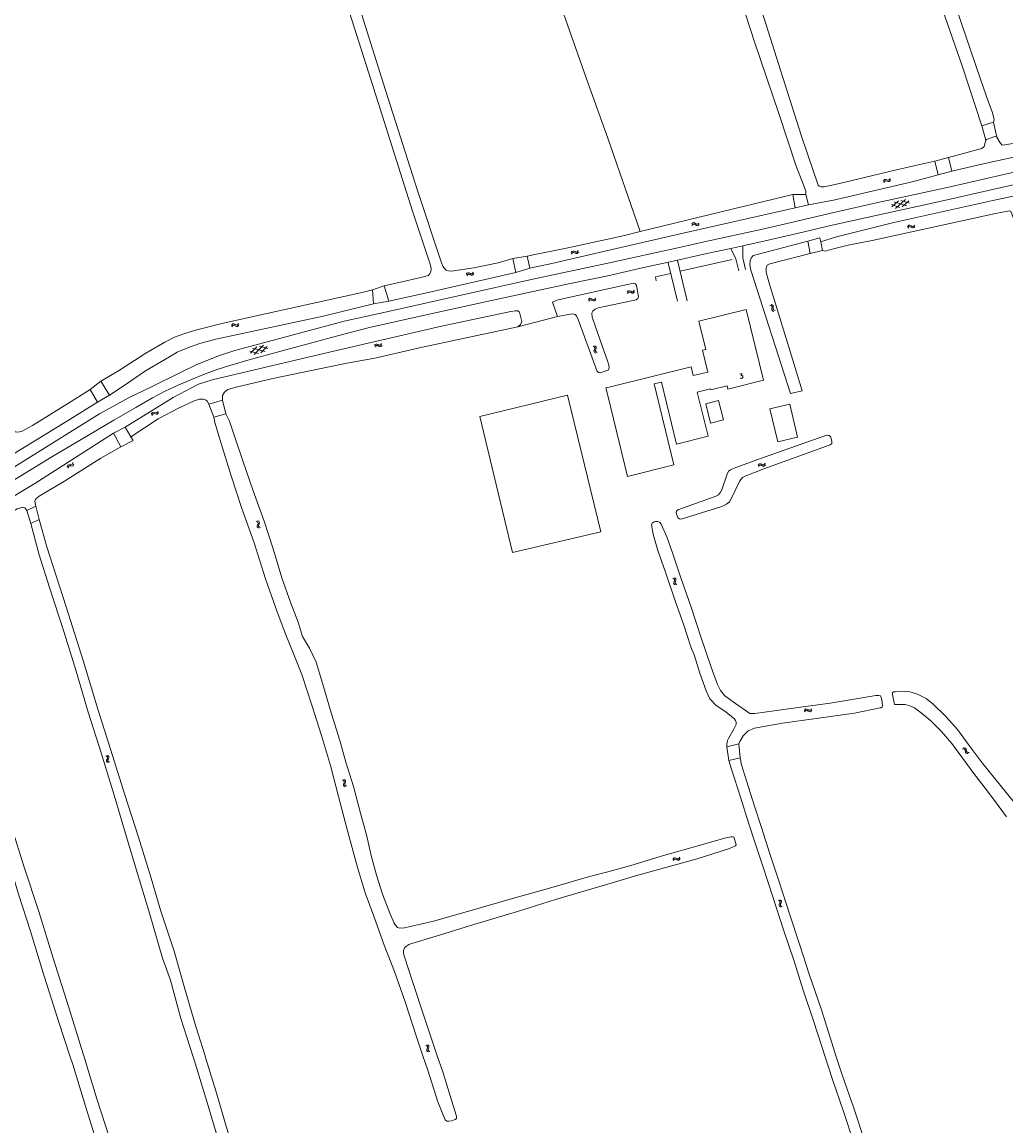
# Model space of a CAD drawing. Header units: metres. Extents: x 189705 to 199106, y 581686 to 588448.
# Tile 115 of 256: x 191799 to 192137, y 587476 to 587855. Entities that reach past the tile are written whole.
import ezdxf

# ---------------------------------------------------------------- set-up
doc = ezdxf.new("R2010")
doc.units = ezdxf.units.M
doc.layers.add('B-WA-OG-GBKN-G', color=7, linetype='Continuous', lineweight=18)
doc.styles.add('Style-STANDARD', font='STANDARD.shx')

msp = doc.modelspace()

# ---------------------------------------------------------------- linework, layer by layer
at = {"layer": 'B-WA-OG-GBKN-G'}
for p, q in [((192094.679, 587800.254), (192094.866, 587800.616)), ((192094.866, 587800.616), (192095.11, 587800.833)), ((192095.11, 587800.833), (192095.449, 587800.852)), ((192095.449, 587800.852), (192095.835, 587800.725)), ((192095.835, 587800.725), (192096.223, 587800.598)), ((192096.223, 587800.598), (192096.552, 587800.614)), ((192096.552, 587800.614), (192096.806, 587800.834)), ((192096.806, 587800.834), (192096.994, 587801.197)), ((192096.992, 587800.374), (192097.18, 587800.736)), ((192094.865, 587799.793), (192095.054, 587800.154)), ((192095.054, 587800.154), (192095.301, 587800.37)), ((192095.301, 587800.37), (192095.627, 587800.389)), ((192095.627, 587800.389), (192096.023, 587800.265)), ((192096.023, 587800.265), (192096.41, 587800.136)), ((192096.41, 587800.136), (192096.738, 587800.151)), ((192096.738, 587800.151), (192096.992, 587800.374)), ((192097.607, 587791.472), (192099.88, 587793.506)), ((192102.725, 587791.753), (192098.358, 587793.187)), ((192098.827, 587790.937), (192102.254, 587794.003)), ((192103.627, 587792.73), (192100.726, 587793.683)), ((192101.198, 587791.433), (192103.473, 587793.466)), ((192100.35, 587791.256), (192097.453, 587792.209)), ((192028.873, 587785.566), (192029.143, 587785.87)), ((192028.938, 587785.073), (192029.211, 587785.376)), ((192029.143, 587785.87), (192029.435, 587786.019)), ((192029.211, 587785.376), (192029.504, 587785.523)), ((192029.435, 587786.019), (192029.767, 587785.954)), ((192029.504, 587785.523), (192029.824, 587785.46)), ((192029.767, 587785.954), (192030.109, 587785.734)), ((192029.824, 587785.46), (192030.176, 587785.242)), ((192030.109, 587785.734), (192030.454, 587785.514)), ((192030.176, 587785.242), (192030.519, 587785.02)), ((192030.454, 587785.514), (192030.776, 587785.448)), ((192030.776, 587785.448), (192031.077, 587785.598)), ((192031.077, 587785.598), (192031.35, 587785.902)), ((192031.142, 587785.106), (192031.415, 587785.41)), ((192030.519, 587785.02), (192030.841, 587784.953)), ((192030.841, 587784.953), (192031.142, 587785.106)), ((192102.968, 587784.638), (192103.21, 587784.965)), ((192103.078, 587784.153), (192103.322, 587784.479)), ((192103.21, 587784.965), (192103.487, 587785.141)), ((192103.322, 587784.479), (192103.601, 587784.653)), ((192103.487, 587785.141), (192103.824, 587785.105)), ((192103.601, 587784.653), (192103.925, 587784.619)), ((192103.824, 587785.105), (192104.185, 587784.917)), ((192103.925, 587784.619), (192104.296, 587784.433)), ((192104.185, 587784.917), (192104.547, 587784.73)), ((192104.296, 587784.433), (192104.657, 587784.243)), ((192104.547, 587784.73), (192104.874, 587784.693)), ((192104.657, 587784.243), (192104.984, 587784.206)), ((192104.874, 587784.693), (192105.161, 587784.87)), ((192104.984, 587784.206), (192105.27, 587784.385)), ((192105.161, 587784.87), (192105.405, 587785.197)), ((192105.27, 587784.385), (192105.514, 587784.713)), ((191987.459, 587775.718), (191987.68, 587776.061)), ((191987.599, 587775.242), (191987.822, 587775.583)), ((191987.68, 587776.061), (191987.944, 587776.253)), ((191987.822, 587775.583), (191988.089, 587775.774)), ((191987.944, 587776.253), (191988.283, 587776.239)), ((191988.089, 587775.774), (191988.415, 587775.761)), ((191988.283, 587776.239), (191988.655, 587776.075)), ((191988.415, 587775.761), (191988.797, 587775.599)), ((191988.655, 587776.075), (191989.029, 587775.912)), ((191988.797, 587775.599), (191989.17, 587775.433)), ((191989.029, 587775.912), (191989.358, 587775.895)), ((191989.17, 587775.433), (191989.498, 587775.417)), ((191989.358, 587775.895), (191989.632, 587776.09)), ((191989.498, 587775.417), (191989.772, 587775.614)), ((191989.632, 587776.09), (191989.854, 587776.433)), ((191989.772, 587775.614), (191989.995, 587775.957)), ((191951.421, 587768.29), (191951.644, 587768.631)), ((191951.558, 587767.813), (191951.784, 587768.152)), ((191951.644, 587768.631), (191951.91, 587768.822)), ((191951.784, 587768.152), (191952.052, 587768.341)), ((191951.91, 587768.822), (191952.248, 587768.805)), ((191952.052, 587768.341), (191952.378, 587768.326)), ((191952.248, 587768.805), (191952.619, 587768.639)), ((191952.378, 587768.326), (191952.758, 587768.162)), ((191952.619, 587768.639), (191952.992, 587768.472)), ((191952.758, 587768.162), (191953.13, 587767.993)), ((191952.992, 587768.472), (191953.321, 587768.454)), ((191953.13, 587767.993), (191953.458, 587767.975)), ((191953.321, 587768.454), (191953.597, 587768.647)), ((191953.458, 587767.975), (191953.734, 587768.169)), ((191953.597, 587768.647), (191953.822, 587768.988)), ((191953.734, 587768.169), (191953.959, 587768.511)), ((192006.931, 587762.443), (192007.194, 587762.638)), ((192007.194, 587762.638), (192007.532, 587762.626)), ((192007.532, 587762.626), (192007.906, 587762.465)), ((192008.883, 587762.487), (192009.103, 587762.832)), ((191993.61, 587759.863), (191993.371, 587759.532)), ((191993.727, 587759.381), (191993.488, 587759.049)), ((191993.893, 587760.047), (191993.61, 587759.863)), ((191994.01, 587759.562), (191993.727, 587759.381)), ((191994.221, 587760.014), (191993.893, 587760.047)), ((191994.338, 587759.53), (191994.01, 587759.562)), ((191994.585, 587759.83), (191994.221, 587760.014)), ((191994.704, 587759.348), (191994.338, 587759.53)), ((191994.958, 587759.65), (191994.585, 587759.83)), ((191995.067, 587759.166), (191994.704, 587759.348)), ((191995.283, 587759.621), (191994.958, 587759.65)), ((191995.405, 587759.135), (191995.067, 587759.166)), ((191995.559, 587759.799), (191995.283, 587759.621)), ((191995.678, 587759.314), (191995.405, 587759.135)), ((191995.799, 587760.129), (191995.559, 587759.799)), ((191995.916, 587759.646), (191995.678, 587759.314)), ((192006.713, 587762.099), (192006.931, 587762.443)), ((192006.856, 587761.624), (192007.077, 587761.966)), ((192007.077, 587761.966), (192007.343, 587762.16)), ((192007.343, 587762.16), (192007.668, 587762.149)), ((192007.668, 587762.149), (192008.052, 587761.99)), ((192007.906, 587762.465), (192008.281, 587762.304)), ((192008.052, 587761.99), (192008.425, 587761.827)), ((192008.281, 587762.304), (192008.61, 587762.29)), ((192008.425, 587761.827), (192008.754, 587761.813)), ((192008.61, 587762.29), (192008.883, 587762.487)), ((192008.754, 587761.813), (192009.027, 587762.012)), ((192009.027, 587762.012), (192009.247, 587762.356)), ((192055.716, 587757.643), (192056.108, 587757.531)), ((192056.108, 587757.531), (192056.369, 587757.333)), ((192056.129, 587757.918), (192056.522, 587757.809)), ((192056.413, 587756.605), (192056.365, 587756.2)), ((192056.365, 587756.2), (192056.447, 587755.881)), ((192056.369, 587757.333), (192056.454, 587757.018)), ((192056.454, 587757.018), (192056.413, 587756.605)), ((192056.447, 587755.881), (192056.716, 587755.678)), ((192056.522, 587757.809), (192056.784, 587757.614)), ((192056.716, 587755.678), (192057.109, 587755.567)), ((192056.825, 587756.882), (192056.78, 587756.476)), ((192056.78, 587756.476), (192056.862, 587756.158)), ((192056.784, 587757.614), (192056.871, 587757.286)), ((192056.871, 587757.286), (192056.825, 587756.882)), ((192056.862, 587756.158), (192057.129, 587755.954)), ((192057.129, 587755.954), (192057.523, 587755.843)), ((191870.97, 587751.071), (191871.24, 587751.256)), ((191871.24, 587751.256), (191871.578, 587751.232)), ((191871.578, 587751.232), (191871.946, 587751.057)), ((191872.923, 587751.044), (191873.155, 587751.381)), ((191870.74, 587750.735), (191870.97, 587751.071)), ((191870.867, 587750.254), (191871.099, 587750.589)), ((191871.099, 587750.589), (191871.372, 587750.772)), ((191871.372, 587750.772), (191871.697, 587750.75)), ((191871.697, 587750.75), (191872.074, 587750.578)), ((191871.946, 587751.057), (191872.315, 587750.883)), ((191872.074, 587750.578), (191872.442, 587750.401)), ((191872.315, 587750.883), (191872.643, 587750.857)), ((191872.442, 587750.401), (191872.77, 587750.375)), ((191872.643, 587750.857), (191872.923, 587751.044)), ((191872.77, 587750.375), (191873.049, 587750.564)), ((191873.049, 587750.564), (191873.282, 587750.901)), ((191878.525, 587740.743), (191881.763, 587744.007)), ((191883.209, 587742.819), (191880.256, 587743.597)), ((191880.862, 587741.379), (191883.011, 587743.544)), ((191919.936, 587743.812), (191920.163, 587744.15)), ((191920.067, 587743.333), (191920.297, 587743.67)), ((191920.163, 587744.15), (191920.431, 587744.338)), ((191920.297, 587743.67), (191920.567, 587743.856)), ((191920.431, 587744.338), (191920.769, 587744.318)), ((191920.567, 587743.856), (191920.893, 587743.837)), ((191920.769, 587744.318), (191921.138, 587744.147)), ((191920.893, 587743.837), (191921.271, 587743.668)), ((191921.138, 587744.147), (191921.509, 587743.976)), ((191921.271, 587743.668), (191921.641, 587743.495)), ((191921.509, 587743.976), (191921.837, 587743.954)), ((191921.837, 587743.954), (191922.115, 587744.144)), ((191921.969, 587743.473), (191922.247, 587743.665)), ((191922.115, 587744.144), (191922.344, 587744.483)), ((191922.247, 587743.665), (191922.476, 587744.004)), ((191994.968, 587743.573), (191995.326, 587743.378)), ((191995.432, 587743.751), (191995.791, 587743.559)), ((191995.791, 587743.559), (191996.004, 587743.311)), ((191880.026, 587741.152), (191877.077, 587741.93)), ((191877.275, 587741.203), (191879.423, 587743.369)), ((191882.367, 587741.789), (191877.923, 587742.961)), ((191921.641, 587743.495), (191921.969, 587743.473)), ((191995.421, 587742.408), (191995.285, 587742.023)), ((191995.285, 587742.023), (191995.295, 587741.694)), ((191995.295, 587741.694), (191995.513, 587741.437)), ((191995.326, 587743.378), (191995.538, 587743.128)), ((191995.551, 587742.802), (191995.421, 587742.408)), ((191995.513, 587741.437), (191995.873, 587741.243)), ((191995.538, 587743.128), (191995.551, 587742.802)), ((191995.884, 587742.588), (191995.75, 587742.202)), ((191995.75, 587742.202), (191995.761, 587741.873)), ((191995.761, 587741.873), (191995.977, 587741.615)), ((191996.017, 587742.972), (191995.884, 587742.588)), ((191995.977, 587741.615), (191996.336, 587741.421)), ((191996.004, 587743.311), (191996.017, 587742.972)), ((191843.394, 587720.652), (191843.63, 587720.879)), ((191843.63, 587720.879), (191843.967, 587720.911)), ((191843.967, 587720.911), (191844.358, 587720.799)), ((191845.079, 587720.716), (191845.324, 587720.947)), ((191845.324, 587720.947), (191845.498, 587721.317)), ((191845.528, 587720.494), (191845.702, 587720.864)), ((191843.222, 587720.283), (191843.394, 587720.652)), ((191843.426, 587719.83), (191843.6, 587720.198)), ((191843.6, 587720.198), (191843.839, 587720.424)), ((191843.839, 587720.424), (191844.163, 587720.455)), ((191844.163, 587720.455), (191844.564, 587720.347)), ((191844.358, 587720.799), (191844.751, 587720.688)), ((191844.564, 587720.347), (191844.955, 587720.233)), ((191844.751, 587720.688), (191845.079, 587720.716)), ((191844.955, 587720.233), (191845.283, 587720.262)), ((191845.283, 587720.262), (191845.528, 587720.494)), ((191814.327, 587702.082), (191814.403, 587702.482)), ((191814.403, 587702.482), (191814.576, 587702.76)), ((191814.576, 587702.76), (191814.895, 587702.874)), ((191814.635, 587701.693), (191814.714, 587702.093)), ((191814.714, 587702.093), (191814.89, 587702.37)), ((191814.89, 587702.37), (191815.197, 587702.48)), ((191814.895, 587702.874), (191815.302, 587702.861)), ((191815.197, 587702.48), (191815.612, 587702.473)), ((191815.302, 587702.861), (191815.71, 587702.849)), ((191815.612, 587702.473), (191816.02, 587702.458)), ((191815.71, 587702.849), (191816.021, 587702.957)), ((191816.02, 587702.458), (191816.331, 587702.566)), ((191816.021, 587702.957), (191816.203, 587703.241)), ((191816.203, 587703.241), (191816.281, 587703.642)), ((191816.331, 587702.566), (191816.511, 587702.851)), ((191816.511, 587702.851), (191816.589, 587703.253)), ((192051.629, 587702.747), (192051.858, 587703.084)), ((192051.757, 587702.267), (192051.989, 587702.602)), ((192051.858, 587703.084), (192052.127, 587703.269)), ((192051.989, 587702.602), (192052.26, 587702.787)), ((192052.127, 587703.269), (192052.465, 587703.247)), ((192052.26, 587702.787), (192052.586, 587702.766)), ((192052.465, 587703.247), (192052.833, 587703.074)), ((192052.586, 587702.766), (192052.964, 587702.594)), ((192052.833, 587703.074), (192053.203, 587702.9)), ((192052.964, 587702.594), (192053.332, 587702.419)), ((192053.203, 587702.9), (192053.531, 587702.876)), ((192053.332, 587702.419), (192053.66, 587702.394)), ((192053.531, 587702.876), (192053.811, 587703.064)), ((192053.66, 587702.394), (192053.939, 587702.584)), ((192053.811, 587703.064), (192054.042, 587703.401)), ((192053.939, 587702.584), (192054.17, 587702.921)), ((191879.285, 587683.477), (191879.645, 587683.286)), ((191879.645, 587683.286), (191879.859, 587683.037)), ((191879.747, 587683.66), (191880.108, 587683.471)), ((191879.859, 587683.037), (191879.876, 587682.711)), ((191880.108, 587683.471), (191880.324, 587683.225)), ((191880.324, 587683.225), (191880.34, 587682.887)), ((191879.749, 587682.316), (191879.618, 587681.93)), ((191879.618, 587681.93), (191879.631, 587681.601)), ((191879.631, 587681.601), (191879.852, 587681.346)), ((191879.876, 587682.711), (191879.749, 587682.316)), ((191879.852, 587681.346), (191880.214, 587681.156)), ((191880.211, 587682.501), (191880.081, 587682.114)), ((191880.081, 587682.114), (191880.095, 587681.785)), ((191880.095, 587681.785), (191880.314, 587681.529)), ((191880.34, 587682.887), (191880.211, 587682.501)), ((191880.314, 587681.529), (191880.676, 587681.339)), ((192022.843, 587664.116), (192023.205, 587663.929)), ((192022.382, 587663.93), (192022.743, 587663.741)), ((192022.854, 587662.772), (192022.725, 587662.385)), ((192022.725, 587662.385), (192022.74, 587662.057)), ((192022.74, 587662.057), (192022.963, 587661.803)), ((192022.743, 587663.741), (192022.959, 587663.494)), ((192022.978, 587663.168), (192022.854, 587662.772)), ((192022.959, 587663.494), (192022.978, 587663.168)), ((192022.963, 587661.803), (192023.325, 587661.615)), ((192023.314, 587662.96), (192023.187, 587662.572)), ((192023.187, 587662.572), (192023.203, 587662.243)), ((192023.203, 587662.243), (192023.423, 587661.989)), ((192023.205, 587663.929), (192023.422, 587663.685)), ((192023.441, 587663.346), (192023.314, 587662.96)), ((192023.422, 587663.685), (192023.441, 587663.346)), ((192023.423, 587661.989), (192023.786, 587661.801)), ((192067.541, 587618.535), (192067.781, 587618.864)), ((192067.781, 587618.864), (192068.057, 587619.041)), ((192067.896, 587618.379), (192068.174, 587618.554)), ((192068.057, 587619.041), (192068.394, 587619.007)), ((192068.174, 587618.554), (192068.498, 587618.522)), ((192068.394, 587619.007), (192068.756, 587618.822)), ((192068.498, 587618.522), (192068.87, 587618.338)), ((192068.756, 587618.822), (192069.12, 587618.637)), ((192069.12, 587618.637), (192069.447, 587618.601)), ((192069.447, 587618.601), (192069.732, 587618.78)), ((192069.732, 587618.78), (192069.974, 587619.109)), ((192069.845, 587618.296), (192070.087, 587618.626)), ((192067.654, 587618.051), (192067.896, 587618.379)), ((192068.87, 587618.338), (192069.233, 587618.151)), ((192069.233, 587618.151), (192069.56, 587618.116)), ((192069.56, 587618.116), (192069.845, 587618.296)), ((192121.888, 587605.316), (192122.296, 587605.325)), ((192122.202, 587605.701), (192122.609, 587605.713)), ((192122.296, 587605.325), (192122.604, 587605.213)), ((192122.604, 587605.213), (192122.778, 587604.937)), ((192122.609, 587605.713), (192122.918, 587605.604)), ((192122.778, 587604.937), (192122.861, 587604.53)), ((192122.861, 587604.53), (192122.935, 587604.129)), ((192122.918, 587605.604), (192123.098, 587605.317)), ((192122.935, 587604.129), (192123.108, 587603.849)), ((192123.098, 587605.317), (192123.173, 587604.917)), ((192123.108, 587603.849), (192123.425, 587603.735)), ((192123.173, 587604.917), (192123.25, 587604.516)), ((192123.25, 587604.516), (192123.422, 587604.236)), ((192123.422, 587604.236), (192123.738, 587604.12)), ((192123.425, 587603.735), (192123.834, 587603.745)), ((192123.738, 587604.12), (192124.147, 587604.131)), ((191827.586, 587602.972), (191827.938, 587602.766)), ((191828.002, 587601.793), (191827.854, 587601.413)), ((191827.854, 587601.413), (191827.854, 587601.084)), ((191827.854, 587601.084), (191828.064, 587600.82)), ((191827.938, 587602.766), (191828.142, 587602.509)), ((191828.145, 587602.183), (191828.002, 587601.793)), ((191828.055, 587603.135), (191828.408, 587602.932)), ((191828.064, 587600.82), (191828.417, 587600.614)), ((191828.142, 587602.509), (191828.145, 587602.183)), ((191828.47, 587601.958), (191828.325, 587601.577)), ((191828.325, 587601.577), (191828.325, 587601.248)), ((191828.325, 587601.248), (191828.533, 587600.983)), ((191828.408, 587602.932), (191828.613, 587602.677)), ((191828.616, 587602.338), (191828.47, 587601.958)), ((191828.533, 587600.983), (191828.886, 587600.778)), ((191828.613, 587602.677), (191828.616, 587602.338)), ((191908.898, 587594.658), (191909.26, 587594.469)), ((191909.373, 587593.501), (191909.244, 587593.114)), ((191909.244, 587593.114), (191909.261, 587592.785)), ((191909.26, 587594.469), (191909.476, 587594.223)), ((191909.261, 587592.785), (191909.484, 587592.532)), ((191909.359, 587594.844), (191909.721, 587594.659)), ((191909.496, 587593.897), (191909.373, 587593.501)), ((191909.476, 587594.223), (191909.496, 587593.897)), ((191909.484, 587592.532), (191909.847, 587592.345)), ((191909.832, 587593.69), (191909.706, 587593.301)), ((191909.706, 587593.301), (191909.723, 587592.973)), ((191909.721, 587594.659), (191909.939, 587594.415)), ((191909.723, 587592.973), (191909.944, 587592.719)), ((191909.959, 587594.076), (191909.832, 587593.69)), ((191909.939, 587594.415), (191909.959, 587594.076)), ((191909.944, 587592.719), (191910.307, 587592.531)), ((192022.388, 587567.36), (192022.59, 587567.714)), ((192022.552, 587566.892), (192022.758, 587567.244)), ((192022.59, 587567.714), (192022.845, 587567.92)), ((192022.758, 587567.244), (192023.014, 587567.448)), ((192022.845, 587567.92), (192023.184, 587567.923)), ((192023.014, 587567.448), (192023.34, 587567.452)), ((192023.184, 587567.923), (192023.564, 587567.778)), ((192023.34, 587567.452), (192023.73, 587567.31)), ((192023.564, 587567.778), (192023.946, 587567.634)), ((192023.73, 587567.31), (192024.111, 587567.163)), ((192023.946, 587567.634), (192024.275, 587567.635)), ((192024.111, 587567.163), (192024.44, 587567.164)), ((192024.275, 587567.635), (192024.539, 587567.843)), ((192024.44, 587567.164), (192024.703, 587567.375)), ((192024.539, 587567.843), (192024.743, 587568.197)), ((192024.703, 587567.375), (192024.908, 587567.729)), ((192058.658, 587553.343), (192059.003, 587553.126)), ((192058.876, 587551.776), (192058.865, 587551.447)), ((192058.865, 587551.447), (192059.066, 587551.177)), ((192059.035, 587552.151), (192058.876, 587551.776)), ((192059.003, 587553.126), (192059.198, 587552.862)), ((192059.191, 587552.536), (192059.035, 587552.151)), ((192059.066, 587551.177), (192059.413, 587550.96)), ((192059.132, 587553.491), (192059.478, 587553.276)), ((192059.198, 587552.862), (192059.191, 587552.536)), ((192059.352, 587551.925), (192059.341, 587551.596)), ((192059.341, 587551.596), (192059.54, 587551.325)), ((192059.509, 587552.302), (192059.352, 587551.925)), ((192059.478, 587553.276), (192059.675, 587553.015)), ((192059.667, 587552.676), (192059.509, 587552.302)), ((192059.54, 587551.325), (192059.887, 587551.108)), ((192059.675, 587553.015), (192059.667, 587552.676)), ((191937.538, 587503.586), (191937.899, 587503.397)), ((191938.012, 587502.429), (191937.884, 587502.042)), ((191937.884, 587502.042), (191937.9, 587501.713)), ((191937.899, 587503.397), (191938.116, 587503.151)), ((191937.9, 587501.713), (191938.123, 587501.46)), ((191937.998, 587503.772), (191938.36, 587503.587)), ((191938.135, 587502.825), (191938.012, 587502.429)), ((191938.116, 587503.151), (191938.135, 587502.825)), ((191938.123, 587501.46), (191938.487, 587501.273)), ((191938.472, 587502.618), (191938.346, 587502.229)), ((191938.346, 587502.229), (191938.362, 587501.901)), ((191938.36, 587503.587), (191938.578, 587503.343)), ((191938.362, 587501.901), (191938.584, 587501.647)), ((191938.598, 587503.005), (191938.472, 587502.618)), ((191938.578, 587503.343), (191938.598, 587503.005)), ((191938.584, 587501.647), (191938.947, 587501.46))]:
    msp.add_line(p, q, dxfattribs=at)
at = {"layer": 'B-WA-OG-GBKN-G', "flags": 128}
for points in [[(191946.944, 587966.161), (191965.111, 587913.901), (191976.092, 587882.637), (191985.482, 587855.927), (191993.232, 587833.796), (192000, 587814.985)], [(191967.418, 587773.747), (191962.397, 587772.271), (191953.993, 587770.528), (191946.297, 587769.418), (191945.35, 587769.449), (191944.464, 587769.718), (191943.9, 587770.258), (191943.415, 587771.098), (191942.674, 587772.868), (191934.639, 587797.019), (191923.653, 587831.47), (191915.477, 587857.703), (191905.461, 587889.902), (191890.815, 587933.937), (191886.677, 587948.377), (191886.726, 587949.134), (191887.119, 587949.748), (191887.838, 587950.278), (191888.928, 587950.729), (191896.277, 587952.728), (191913.869, 587957.217)], [(192132.565, 587820.53), (192132.697, 587821.312), (192132.553, 587822.452), (192132.06, 587824.107), (192130.796, 587827.424), (192128.045, 587835.322), (192118.004, 587864.924), (192105.419, 587900.531), (192095.631, 587929.024), (192093.796, 587934.9), (192093.571, 587936.342), (192093.598, 587937.555), (192093.926, 587938.458), (192094.481, 587939.141), (192095.443, 587939.685), (192098.093, 587940.713), (192103.513, 587942.827), (192116.088, 587946.512), (192135.086, 587952.631), (192147.114, 587956.47)], [(191833.182, 587935.588), (191856.627, 587941.666), (191880.673, 587948.355), (191881.344, 587948.429), (191881.993, 587948.231), (191882.536, 587947.691), (191882.923, 587946.649), (191884.389, 587942.641), (191887.163, 587933.48), (191895.182, 587908.742), (191902.122, 587887.02), (191912.896, 587853.188), (191921.159, 587827.287), (191932.958, 587790.002), (191939.104, 587771.442), (191939.368, 587770.213), (191939.294, 587769.25), (191938.942, 587768.413), (191938.311, 587767.898), (191937.185, 587767.504), (191931.389, 587766.114), (191923.251, 587764.356)], [(192029.202, 587913.627), (192030.22, 587909.806), (192031.141, 587906.701), (192033.681, 587898.942), (192037.63, 587887.36), (192042.46, 587872.812), (192050.564, 587847.709), (192058.726, 587823.462), (192064.761, 587805.379), (192066.924, 587799.945), (192067.719, 587797.696), (192068.008, 587796.723), (192068.046, 587795.639)], [(192107.988, 587879.326), (192121.846, 587839.489), (192128.554, 587819.311)], [(192112.426, 587807.147), (192107.179, 587806.035), (192099.242, 587804.106), (192079.597, 587799.499), (192074.382, 587798.322), (192073.348, 587798.3), (192072.623, 587798.521), (192072.282, 587798.929), (192072.047, 587799.532), (192070.647, 587803.551), (192066.465, 587816.045), (192060.995, 587833.319), (192050.802, 587865.583)], [(192189.28, 587824.073), (192185.22, 587823.216), (192171.435, 587819.999), (192156.364, 587816.733), (192142.033, 587813.71), (192136.426, 587812.704), (192135.513, 587812.68), (192134.821, 587813.458), (192133.637, 587815.392)], [(192118.182, 587803.737), (192128.527, 587806.076), (192163.989, 587813.857), (192190.228, 587820.334)], [(192128.554, 587819.311), (192132.565, 587820.53)], [(192132.565, 587820.53), (192133.637, 587815.392)], [(192128.554, 587819.311), (192129.876, 587814.294)], [(192133.637, 587815.392), (192133.036, 587815.592), (192130.165, 587814.584), (192129.876, 587814.294)], [(192000, 587814.985), (192011.177, 587782.977)], [(192129.876, 587814.294), (192129.28, 587812.133), (192128.501, 587811.486), (192117.048, 587808.348)], [(192112.426, 587807.147), (192117.048, 587808.348)], [(192118.182, 587803.737), (192117.048, 587808.348)], [(192197.168, 587808.915), (192191.277, 587807.509), (192182.99, 587805.421), (192174.677, 587803.536), (192166.07, 587801.769), (192159.158, 587800.155), (192152.174, 587798.28), (192145.529, 587796.515), (192139.324, 587795.11), (192132.298, 587793.641)], [(192113.505, 587802.435), (192112.426, 587807.147)], [(192025.139, 587777.639), (192033.176, 587779.449), (192041.07, 587781.176), (192045.296, 587782.108), (192053.206, 587783.841), (192064.055, 587786.341), (192076.192, 587789.17), (192091.791, 587792.661), (192102.844, 587795.097), (192116.636, 587798.126), (192130.609, 587801.266), (192142.554, 587803.996)], [(192068.918, 587792.086), (192077.522, 587793.752), (192104.59, 587800.093), (192113.505, 587802.435)], [(192118.182, 587803.737), (192113.505, 587802.435)], [(192026.051, 587773.59), (192034.005, 587775.382), (192042.259, 587777.188), (192046.412, 587778.104), (192054.106, 587779.79), (192065.113, 587782.326), (192077.14, 587785.129), (192092.657, 587788.602), (192104.682, 587791.252), (192117.624, 587794.095), (192131.688, 587797.255), (192143.409, 587799.935)], [(192063.545, 587795.677), (192043.223, 587790.819), (192011.177, 587782.977)], [(192063.545, 587795.677), (192068.046, 587795.639)], [(192064.383, 587791.079), (192063.545, 587795.677)], [(192068.046, 587795.639), (192068.918, 587792.086)], [(192073.181, 587779.444), (192078.094, 587781.093), (192098.247, 587786.062), (192132.298, 587793.641)], [(192000, 587776.447), (192024.932, 587782.231), (192064.383, 587791.079)], [(192068.918, 587792.086), (192064.383, 587791.079)], [(192133.214, 587789.183), (192090.843, 587779.862), (192082.595, 587778.337), (192077.993, 587777.128), (192074.614, 587776.212), (192073.753, 587776.502)], [(192133.214, 587789.183), (192137.966, 587790.082), (192138.443, 587789.825), (192138.768, 587789.033), (192140.257, 587784.876), (192142.57, 587777.982), (192145.469, 587769.294), (192148.433, 587760.658), (192151.71, 587751.773), (192154.388, 587743.865), (192157.097, 587735.373), (192160.425, 587725.52), (192163.603, 587716.341), (192166.938, 587706.521), (192170.038, 587697.315), (192173.236, 587688.045)], [(192011.177, 587782.977), (192005.77, 587781.654), (192000, 587780.388)], [(192000, 587780.388), (191985.301, 587777.163), (191974.948, 587775.052), (191972.313, 587774.472)], [(192046.412, 587778.104), (192046.387, 587773.936), (192047.331, 587769.985)], [(192062.751, 587727.365), (192049.193, 587769.765), (192048.847, 587771.651), (192048.899, 587772.927), (192049.31, 587773.845), (192050.01, 587774.691), (192051.285, 587775.035), (192068.69, 587779.662)], [(192068.69, 587779.662), (192072.916, 587780.813)], [(192069.584, 587775.408), (192068.69, 587779.662)], [(192073.181, 587779.444), (192072.916, 587780.813)], [(192073.753, 587776.502), (192073.181, 587779.444)], [(191967.418, 587773.747), (191972.313, 587774.472)], [(191973.235, 587770.354), (191972.313, 587774.472)], [(191973.235, 587770.354), (191980.861, 587772.007), (192000, 587776.447)], [(192000, 587772.161), (192025.139, 587777.639)], [(192042.259, 587777.188), (192044.045, 587773.583), (192045.089, 587769.479)], [(192069.584, 587775.408), (192055.671, 587771.871), (192054.795, 587771.371), (192054.471, 587770.563), (192054.456, 587769.068), (192055.478, 587765.239), (192063.551, 587738.834), (192066.794, 587728.278)], [(192069.584, 587775.408), (192073.753, 587776.502)], [(191968.441, 587768.888), (191967.418, 587773.747)], [(191973.235, 587770.354), (191968.441, 587768.888)], [(191974.311, 587766.563), (192000, 587772.161)], [(192000, 587767.715), (192011.406, 587770.368), (192023.508, 587773.018), (192026.051, 587773.59)], [(192023.966, 587759.1), (192020.712, 587772.271)], [(192027.336, 587759.216), (192023.915, 587773.062)], [(192024.941, 587769.331), (192042.754, 587773.364)], [(191789.689, 587698.231), (191816.061, 587714.561), (191825.454, 587720.333), (191835.584, 587725.951), (191843.066, 587729.593), (191853.27, 587734.525), (191858.614, 587737.181), (191862.304, 587738.748), (191866.654, 587740.364), (191871.92, 587742.105), (191877.083, 587743.516), (191891.123, 587747.32), (191909.435, 587752.181), (191923.117, 587755.224), (191949.642, 587761.158), (191974.311, 587766.563)], [(191791.353, 587694.751), (191809.026, 587705.657), (191821.629, 587713.065), (191830.327, 587718.174), (191837.935, 587722.543), (191843.667, 587725.906), (191848.019, 587728.107), (191852.472, 587730.232), (191857.077, 587732.203), (191861.453, 587733.997), (191865.117, 587735.411), (191869.009, 587736.673), (191876.36, 587738.816), (191888.187, 587742.066), (191909.297, 587747.759), (191918.148, 587750), (191937.603, 587754.35), (191960.11, 587759.328), (191987.067, 587765.084), (192000, 587767.715)], [(191924.781, 587759.061), (191938.343, 587761.993), (191968.441, 587768.888)], [(192016.42, 587767.402), (192021.54, 587768.561)], [(192016.614, 587766.035), (192016.42, 587767.402)], [(191825.909, 587731.614), (191831.941, 587735.113), (191841.328, 587741.187), (191847.822, 587745.031), (191851.201, 587746.732), (191854.359, 587747.858), (191858.401, 587749.117), (191867.457, 587751.371), (191890.649, 587756.584), (191916.137, 587762.195), (191919.186, 587762.978)], [(191919.186, 587762.978), (191923.251, 587764.356)], [(191919.592, 587758.189), (191919.186, 587762.978)], [(191923.251, 587764.356), (191924.781, 587759.061)], [(192000, 587763.265), (191994.276, 587761.998), (191982.531, 587759.373), (191981.027, 587758.706)], [(192000, 587757.421), (192009.739, 587759.468), (192010.378, 587759.923), (192010.58, 587760.532), (192009.901, 587764.387), (192009.541, 587764.964), (192008.869, 587765.228), (192000, 587763.265)], [(191924.781, 587759.061), (191919.592, 587758.189)], [(191982.704, 587753.788), (191981.027, 587758.706)], [(191919.592, 587758.189), (191902.245, 587753.912), (191865.337, 587746.025), (191859.926, 587744.545), (191856.326, 587743.286), (191852.151, 587741.497), (191849.412, 587739.906), (191841.218, 587735.157), (191834.216, 587730.364), (191828.81, 587726.824)], [(191969.112, 587750.301), (191970.036, 587751.074), (191970.445, 587752.028), (191969.703, 587755.314), (191969.112, 587755.723), (191968.249, 587755.799), (191966.719, 587755.572), (191942.927, 587750.467), (191904.914, 587741.662), (191864.095, 587732.088), (191859.384, 587730.579), (191850.736, 587726.037), (191834.226, 587715.843)], [(192000, 587738.259), (191997.369, 587745.673), (191994.606, 587753.568), (191994.556, 587754.957), (191994.883, 587755.629), (191995.74, 587756.271), (191996.691, 587756.726), (192000, 587757.421)], [(192047.512, 587756.195), (192031.336, 587752.2), (192033.727, 587742.522), (192032.534, 587742.228), (192034.385, 587734.734), (192029.396, 587733.502), (192028.647, 587736.535), (192000, 587729.459)], [(192000, 587726.645), (192006.851, 587698.905), (192022.766, 587702.835), (192015.901, 587730.628), (192018.421, 587731.25), (192023.674, 587709.982), (192034.522, 587712.661), (192030.77, 587727.849), (192035.326, 587728.974), (192035.412, 587728.626), (192040.985, 587730.002), (192041.257, 587728.9), (192053.507, 587731.926), (192047.512, 587756.195)], [(191969.112, 587750.301), (191982.704, 587753.788)], [(191982.704, 587753.788), (191987.874, 587754.694), (191988.795, 587754.462), (191989.312, 587754.041), (191989.892, 587752.778), (191996.391, 587734.96), (191996.938, 587734.602), (191997.548, 587734.494), (192000, 587735.347)], [(191867.706, 587725.038), (191867.69, 587726.687), (191868.31, 587727.793), (191869.537, 587728.777), (191872.339, 587729.519), (191884.954, 587732.473), (191910.397, 587737.744), (191920.014, 587739.517), (191936.4, 587743.303), (191969.112, 587750.301)], [(192000, 587735.347), (192000.122, 587735.389), (192000.511, 587736.124), (192000.431, 587737.045), (192000, 587738.259)], [(191795.101, 587716.147), (191796.464, 587714.215), (191797.278, 587714.042), (191798.684, 587714.264), (191802.457, 587716.41), (191814.812, 587724.031), (191822.266, 587728.735)], [(191822.266, 587728.735), (191825.909, 587731.614)], [(191824.762, 587724.44), (191822.266, 587728.735)], [(191828.81, 587726.824), (191825.909, 587731.614)], [(192000, 587729.459), (191999.345, 587729.297), (192000, 587726.645)], [(191828.81, 587726.824), (191824.762, 587724.44)], [(191836.207, 587712.477), (191845.624, 587718.636), (191852.61, 587722.275), (191857.909, 587724.89), (191859.749, 587725.374), (191861.063, 587725.36), (191862.073, 587725.097), (191862.419, 587724.779), (191862.924, 587723.74)], [(191862.924, 587723.74), (191867.706, 587725.038)], [(191868.787, 587720.423), (191867.706, 587725.038)], [(191967.343, 587672.814), (191997.592, 587679.819), (191986.135, 587726.786), (191956.051, 587719.499), (191967.343, 587672.814)], [(192038.077, 587724.914), (192033.696, 587723.812), (192035.359, 587717.206), (192039.739, 587718.308), (192038.077, 587724.914)], [(192062.751, 587727.365), (192066.794, 587728.278)], [(191824.762, 587724.44), (191814.442, 587717.989), (191783.892, 587699.32), (191754.485, 587681.368)], [(191864.662, 587719.267), (191862.924, 587723.74)], [(192062.527, 587723.727), (192055.722, 587722.109), (192058.422, 587710.754), (192065.226, 587712.372), (192062.527, 587723.727)], [(191868.787, 587720.423), (191864.662, 587719.267)], [(191936.518, 587500), (191934.362, 587506.45), (191930.371, 587518.52), (191926.713, 587528.923), (191923.231, 587538.003), (191919.629, 587547.871), (191916.704, 587555.966), (191913.984, 587565.083), (191910.542, 587577.613), (191907.479, 587588.983), (191904.811, 587599.648), (191901.692, 587609.97), (191898.371, 587620.332), (191894.889, 587630.877), (191892.22, 587637.761), (191889.439, 587644.449), (191886.474, 587652.421), (191882.409, 587663.678), (191878.529, 587676.034), (191874.187, 587688.196), (191870.667, 587699.04), (191867.258, 587710.177), (191865.059, 587717.423), (191864.662, 587719.267)], [(191868.787, 587720.423), (191870.079, 587717.86), (191871.811, 587712.666), (191874.618, 587704.259), (191878.192, 587693.903), (191881.968, 587683.487), (191885.031, 587673.992), (191888.086, 587664.112), (191891.12, 587655.34), (191893.699, 587648.873), (191895.211, 587643.907), (191897.526, 587639.961), (191899.819, 587635.103), (191901.98, 587627.928), (191905.034, 587617.671), (191907.993, 587608.209), (191910.094, 587600.761), (191912.641, 587592.446), (191915.035, 587583.318), (191917.136, 587575.85), (191918.697, 587568.756), (191920.547, 587561.96), (191922.645, 587555.43), (191925.12, 587548.892), (191926.676, 587545.456), (191927.045, 587544.791), (191927.836, 587543.961), (191928.61, 587543.757), (191930.237, 587543.874), (191932.185, 587544.316), (191940.133, 587546.174), (191952.657, 587549.721), (191966.517, 587553.784), (191980.748, 587557.747), (191993.787, 587561.494), (192000, 587563.159)], [(191830.241, 587713.717), (191803.248, 587696.49), (191768.869, 587675.84)], [(191834.226, 587715.843), (191830.241, 587713.717)], [(191832.765, 587709.03), (191830.241, 587713.717)], [(191836.207, 587712.477), (191834.226, 587715.843)], [(191832.765, 587709.03), (191836.94, 587711.231)], [(191836.94, 587711.231), (191836.207, 587712.477)], [(192039.145, 587688.609), (192040.852, 587689.399), (192041.791, 587690.15), (192042.46, 587691.168), (192043.722, 587693.858), (192045.384, 587697.373), (192046.323, 587698.507), (192047.185, 587699.027), (192053.59, 587701.496), (192076.47, 587709.737), (192076.949, 587710.217), (192077.005, 587710.966), (192076.484, 587712.558), (192075.965, 587712.96), (192075.254, 587713.055), (192074.199, 587712.765), (192051.243, 587704.601), (192043.476, 587701.687), (192042.23, 587701.128), (192041.52, 587700.686), (192041.004, 587699.706), (192039.23, 587694.271), (192038.79, 587693.483), (192038.082, 587692.618), (192036.913, 587691.982), (192024.063, 587687.389), (192023.623, 587686.947), (192023.566, 587686.352), (192024.126, 587684.683), (192024.645, 587684.358), (192025.278, 587684.225), (192039.145, 587688.609)], [(191803.576, 587688.656), (191803.26, 587690.45), (191803.512, 587691.174), (191804.655, 587692.164), (191813.389, 587697.287), (191825.934, 587705.153), (191832.765, 587709.03)], [(191770.985, 587671.98), (191797.173, 587687.737), (191799.075, 587688.285), (191799.824, 587688.085), (191800.513, 587687.157)], [(191800.513, 587687.157), (191803.576, 587688.656)], [(191801.795, 587682.724), (191800.513, 587687.157)], [(191804.723, 587684.112), (191803.576, 587688.656)], [(191804.723, 587684.112), (191801.795, 587682.724)], [(191861.7, 587500), (191858.56, 587509.987), (191854.735, 587522.941), (191851.027, 587535.85), (191846.515, 587549.614), (191843.133, 587560.939), (191838.785, 587575.041), (191834.146, 587589.613), (191829.868, 587603.116), (191824.817, 587619.011), (191819.763, 587635.732), (191814.012, 587654.168), (191807.318, 587674.658), (191804.723, 587684.112)], [(192040.903, 587605.994), (192040.879, 587607.028), (192041.15, 587608.205), (192041.511, 587608.897), (192043.488, 587612.295), (192044.139, 587613.752), (192044.16, 587614.524), (192043.933, 587615.1), (192043.554, 587615.625), (192040.23, 587618.295), (192037.232, 587620.257), (192035.13, 587622.473), (192033.835, 587625.276), (192031.67, 587631.287), (192029.831, 587637.251), (192028.608, 587640.354), (192025.976, 587648.211), (192023.311, 587655.792), (192019.886, 587665.993), (192017.188, 587673.424), (192015.604, 587679.06), (192015.016, 587682.274), (192015.311, 587682.855), (192015.908, 587683.292), (192016.379, 587683.428), (192017.262, 587683.413), (192017.929, 587683.124), (192018.392, 587682.554), (192020.364, 587678.094), (192022.419, 587672.28), (192025.122, 587664.044), (192028.522, 587654.381), (192031.868, 587644.141), (192035.488, 587633.345), (192037.725, 587627.433), (192038.722, 587625.396), (192040.249, 587623.515), (192043.88, 587620.969), (192048.858, 587617.543), (192049.813, 587617.475), (192050.552, 587617.506), (192057.233, 587618.355), (192065.368, 587619.547), (192076.467, 587621.093), (192085.374, 587622.564), (192092.121, 587623.629), (192093.142, 587623.692), (192093.658, 587623.54), (192093.912, 587623.01), (192094.139, 587622.178)], [(191801.795, 587682.724), (191804.665, 587671.979), (191808.301, 587660.718), (191813.328, 587645.299), (191817.406, 587632.057), (191821.578, 587617.962), (191826.031, 587603.996), (191830.448, 587589.451), (191834.344, 587576.256), (191838.061, 587564.083), (191842.542, 587548.952), (191847.094, 587533.501), (191849.786, 587525.921), (191853.396, 587512.72), (191857.455, 587500)], [(191815.233, 587500), (191811.491, 587511.469), (191806.44, 587527.325), (191801.617, 587543.095), (191797.647, 587555.51), (191793.86, 587568.289), (191789.566, 587581.128), (191785.494, 587594.226), (191781.099, 587607.996), (191777.173, 587620.007), (191773.29, 587631.465), (191769.52, 587643.319), (191765.992, 587653.871), (191764.221, 587660.653)], [(191820.022, 587500), (191819.816, 587500.672), (191814.72, 587516.886), (191809.555, 587533.471), (191804.557, 587549.561), (191799.523, 587564.779), (191795.251, 587578.249), (191790.162, 587594.411), (191784.53, 587611.694), (191778.242, 587630.893), (191772.835, 587647.219), (191769.904, 587657.261), (191768.009, 587662.553)], [(192139.222, 587587.398), (192134.942, 587592.74), (192128.666, 587600.5), (192123.833, 587606.961), (192120.154, 587611.98), (192116.128, 587616.497), (192111.839, 587620.739), (192109.416, 587622.635), (192106.449, 587624.179), (192103.802, 587624.977), (192101.46, 587625.165), (192098.843, 587624.974), (192098.214, 587624.878), (192097.861, 587624.656), (192097.866, 587623.989), (192098.512, 587620.618), (192098.964, 587620.526), (192100.41, 587620.575), (192102.143, 587620.551), (192103.778, 587620.142), (192105.399, 587619.458), (192107.724, 587617.758), (192110.995, 587614.945), (192114.546, 587611.463), (192118.22, 587607.202), (192122.036, 587602.026), (192125.773, 587596.842)], [(192094.139, 587622.178), (192094.307, 587621.118), (192094.357, 587620.215), (192094.291, 587619.823), (192093.859, 587619.49), (192093.597, 587619.425), (192084.754, 587617.659), (192071.587, 587615.752), (192060.09, 587614.221), (192050.384, 587612.489), (192048.223, 587611.532), (192046.498, 587609.841), (192045.428, 587607.92), (192045.073, 587607.018)], [(192045.073, 587607.018), (192040.903, 587605.994)], [(192041.658, 587601.315), (192040.903, 587605.994)], [(192045.494, 587602.248), (192045.073, 587607.018)], [(192041.658, 587601.315), (192045.494, 587602.248)], [(192041.658, 587601.315), (192042.391, 587598.677), (192045.725, 587588.444), (192048.316, 587579.979), (192050.675, 587572.941), (192053.229, 587565.079), (192056.764, 587554.571), (192060.22, 587543.546), (192064.003, 587532.396), (192067.18, 587522.439), (192070.553, 587512.343), (192073.639, 587502.772), (192074.542, 587500)], [(192078.404, 587500), (192077.557, 587502.606), (192073.406, 587515.726), (192069.233, 587527.943), (192065.88, 587538.267), (192062.489, 587548.762), (192058.915, 587559.662), (192055.672, 587569.286), (192052.866, 587578.373), (192050.409, 587585.699), (192047.681, 587594.36), (192045.986, 587599.827), (192045.494, 587602.248)], [(192125.773, 587596.842), (192130.424, 587590.813), (192134.442, 587585.42), (192136.986, 587581.98)], [(192000, 587563.159), (192007.991, 587565.301), (192019.16, 587568.73), (192031.453, 587572.157), (192040.566, 587574.773), (192042.464, 587575.168), (192043.085, 587575.167), (192043.288, 587575.016), (192043.47, 587574.839), (192044.158, 587572.397), (192043.857, 587572.064), (192041.807, 587571.081), (192030.691, 587567.534), (192009.592, 587561.721), (192000, 587558.939)], [(192000, 587558.939), (191996.475, 587557.917), (191982.087, 587553.583)], [(191982.087, 587553.583), (191968.975, 587549.537), (191954, 587544.997), (191941.065, 587541.048), (191932.71, 587538.514), (191931.7, 587538.134), (191930.676, 587537.494), (191930.232, 587537.053), (191929.831, 587535.993), (191929.879, 587535.127), (191930.078, 587534.241), (191933.097, 587525.072), (191936.837, 587513.719), (191939.972, 587504.412), (191941.47, 587500)], [(191842.35, 587412.695), (191838.065, 587426.107), (191833.966, 587439.03), (191829.607, 587453.776), (191824.854, 587469.045), (191820.654, 587482.691), (191816.235, 587496.93), (191815.233, 587500)], [(191876.241, 587329.304), (191875.557, 587329.404), (191874.849, 587329.719), (191874.103, 587330.47), (191872.133, 587334.422), (191868.367, 587345.827), (191863.799, 587360.392), (191858.058, 587377.956), (191853.436, 587393.504), (191848.388, 587410.355), (191842.876, 587426.434), (191838.283, 587441.259), (191834.07, 587454.736), (191828.758, 587472.142), (191824.562, 587485.202), (191820.022, 587500)], [(191857.455, 587500), (191857.906, 587498.585), (191862.723, 587482.756), (191867.829, 587465.859), (191872.199, 587450.663), (191876.733, 587435.884), (191882.227, 587418.256), (191887.462, 587401.098), (191892.883, 587383.268), (191897.752, 587367.518), (191902.588, 587351.76), (191905.707, 587341.49), (191905.784, 587341.002), (191905.469, 587340.372), (191904.901, 587339.977), (191904.399, 587339.783), (191901.506, 587339.013), (191893.998, 587336.45), (191883.132, 587332.233), (191881.13, 587331.323), (191880.706, 587330.966)], [(191909.625, 587458.863), (191905.586, 587457.993), (191896.852, 587454.894), (191888.405, 587451.899), (191881.16, 587450.012), (191878.645, 587449.513), (191877.604, 587449.543), (191877.026, 587449.91), (191876.89, 587450.177), (191875.061, 587455.443), (191872.316, 587464.645), (191868.946, 587475.807), (191865.326, 587487.961), (191861.88, 587499.429), (191861.7, 587500)], [(191941.47, 587500), (191943.34, 587494.492), (191945.848, 587486.184), (191947.893, 587479.634), (191948.054, 587479.107), (191948.025, 587478.41), (191947.568, 587478.08), (191946.473, 587477.648), (191945.405, 587477.489), (191944.696, 587477.537), (191944.118, 587477.943), (191941.694, 587484.181), (191938.193, 587494.987), (191936.518, 587500)], [(192074.542, 587500), (192077.213, 587491.806), (192080.95, 587480.879), (192084.537, 587470.031), (192088.026, 587459.085), (192091.065, 587449.042), (192093.839, 587440.106), (192095.307, 587435.412), (192096.034, 587432.866)], [(192140.366, 587449.07), (192128.63, 587446.296), (192116.043, 587443.099), (192107.946, 587441.272), (192102.035, 587439.918), (192099.451, 587439.767), (192098.608, 587439.958), (192097.987, 587440.424), (192097.412, 587440.942), (192097.158, 587441.401), (192096.378, 587443.607), (192094.211, 587451.417), (192091.431, 587460.471), (192088.339, 587470.578), (192084.401, 587482.278), (192080.669, 587493.028), (192078.404, 587500)]]:
    msp.add_lwpolyline(points, dxfattribs=at)

# ---------------------------------------------------------------- texts
at = {"layer": 'B-WA-OG-GBKN-G', "style": 'Style-STANDARD'}
msp.add_text('3', height=1.6, rotation=13.8278, dxfattribs=at).set_placement((192045.506, 587732.417))

doc.saveas('drawing.dxf')
